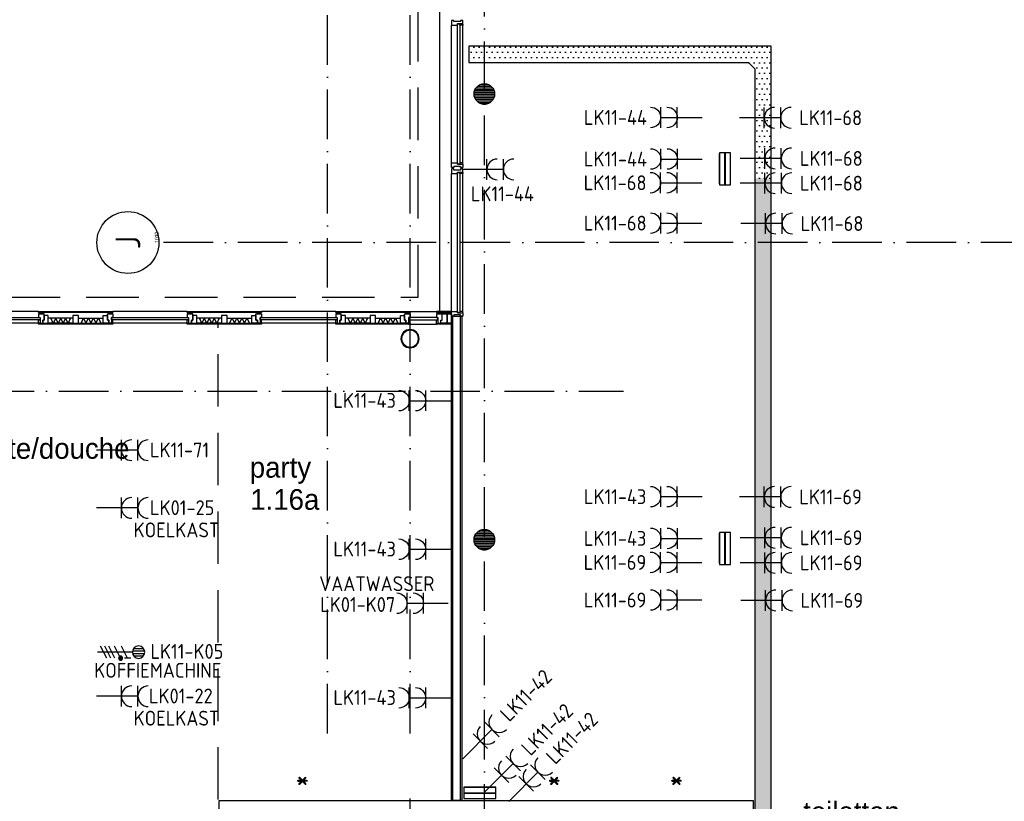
# Model space of a CAD drawing. Header units: millimetres. Extents: x 84333 to 241285, y -2244 to 84291.
# Tile 64 of 74: x 192788 to 204718, y 60006 to 69476. Entities that reach past the tile are written whole.
import ezdxf
from ezdxf.enums import TextEntityAlignment as Align

# ---------------------------------------------------------------- set-up
doc = ezdxf.new("R2010")
doc.units = ezdxf.units.MM
doc.header["$LTSCALE"] = 100
doc.linetypes.add('DASHDOT', pattern=[9, 6, -1.5, 0, -1.5])
doc.linetypes.add('HIDDEN', pattern=[9.525, 6.35, -3.175])
doc.layers.get('0').update_dxf_attribs({"linetype": 'CONTINUOUS'})
for name, color, linetype in [('AFDELING', 4, 'CONTINUOUS'), ('AL$1----_MAATVOERING', 7, 'CONTINUOUS'), ('AL$7----_STRAMIEN', 1, 'DASHDOT'), ('AL21----_BUITENWAND', 4, 'CONTINUOUS'), ('AL21K---_ISOLATIE', 1, 'CONTINUOUS'), ('AL22----_BINNENWAND', 7, 'CONTINUOUS'), ('AL28----_KONSTRUKTIE', 3, 'CONTINUOUS'), ('AL31----_BUITENKOZ', 7, 'CONTINUOUS'), ('ALN-----_BLOCKNAAM', 2, 'CONTINUOUS'), ('ALXAA---_GEWBETON', 12, 'CONTINUOUS'), ('ALXOU---_GLAS', 7, 'CONTINUOUS'), ('BOUW', 8, 'CONTINUOUS'), ('EA61303-_ARCEER', 1, 'CONTINUOUS'), ('EB62203-_ATTRIB', 2, 'CONTINUOUS'), ('EB63103-_ATTRIB', 2, 'CONTINUOUS'), ('EB63109-_ATTRIB', 2, 'CONTINUOUS'), ('EL61303-_WANDGOOT', 3, 'CONTINUOUS'), ('EL62203-_KRACHT-WCD230', 3, 'CONTINUOUS'), ('EL63103-_LICHT-WCD230V', 3, 'CONTINUOUS'), ('EL63109-_LICHT-ASP400V', 3, 'CONTINUOUS'), ('EL6441--_DATACOM', 3, 'CONTINUOUS'), ('KABELGGOOT1', 8, 'CONTINUOUS'), ('MAATV-SPARING', 1, 'CONTINUOUS')]:
    doc.layers.add(name, color=color, linetype=linetype)
doc.styles.add('1_8', font='ISO', dxfattribs={"height": 1.8})
doc.styles.add('2_0', font='iso', dxfattribs={"height": 200})
doc.styles.add('BURO-025', font='BUROFONT.shx', dxfattribs={"height": 250})
doc.styles.get("Standard").update_dxf_attribs({"font": 'iso.shx'})
doc.styles.add('TECHNIC', font='technic_.ttf')
pattern_1 = [(8e-14, (39793.956, 199192.7), (31.75, 63.5), [0, -63.5])]

# ---------------------------------------------------------------- blocks, each defined once
blk = doc.blocks.new('ES3W2A')
for p, q in [((1.25, 2), (-1.25, 2)), ((0, 2), (0, -3)), ((1.25, 0), (-1.25, 0))]:
    blk.add_line(p, q)
for centre in [(0, 3.25), (0, 1.25)]:
    blk.add_arc(centre, 1.25, 180, 0)
at = {"style": '1_8'}
for tag, flags, p in [('VERMOGEN', 9, (-2.5, 5)), ('GROEP', 8, (0, 5)), ('SCHAK', 8, (2.5, 5)), ('GELIJK', 9, (5, 5)), ('KAST', 9, (7, 5)), ('TAL', 8, (2.5, 5))]:
    blk.add_attdef(tag, text='', height=1.8, rotation=90, dxfattribs=dict(at, flags=flags)).set_placement(p, align=Align.MIDDLE_CENTER)
at = {"style": '1_8', "width": 0.7, "flags": 8}
blk.add_attdef('DOEL', text='', height=1.8, rotation=90, dxfattribs=at).set_placement((-2.5, 5), align=Align.MIDDLE_LEFT)
at = {"style": '1_8', "flags": 9}
blk.add_attdef('M_CODE', text='', height=1.8, dxfattribs=at).set_placement((0, 0), align=Align.MIDDLE_CENTER)
blk = doc.blocks.new('EH100005')
blk.add_lwpolyline([(-1, -0.5), (0, -0.5), (0, 0.5), (-1, 0.5)])
at = {"style": '2_0', "flags": 9}
blk.add_attdef('HULPSTUK', text='', height=0.5, dxfattribs=at).set_placement((0, 0), align=Align.MIDDLE)
blk = doc.blocks.new('EH100000')
at = {"linetype": 'ByBlock'}
for p, q in [((1, 0.5), (0, 0.5)), ((1, 0.5, 1), (0, 0.5, 1)), ((0, -0.5, 1), (1, -0.5, 1)), ((1, -0.5), (0, -0.5))]:
    blk.add_line(p, q, dxfattribs=at)
at = {"linetype": 'ByBlock', "invisible_edges": 15}
for points in [[(1, -0.5), (0, -0.5), (0, 0.5), (1, 0.5)], [(0, 0.5), (1, 0.5), (1, 0.5, 1), (0, 0.5, 1)], [(0, -0.5, 1), (1, -0.5, 1), (1, -0.5), (0, -0.5)]]:
    blk.add_3dface(points, dxfattribs=at)
at = {"linetype": 'ByBlock', "style": '2_0', "flags": 8}
blk.add_attdef('FUNCTIE', text='', height=0.5, dxfattribs=at).set_placement((0.5, 0), align=Align.MIDDLE)
at = {"linetype": 'ByBlock', "flags": 9}
blk.add_attdef('SCHOT', text='', height=0.5, dxfattribs=at).set_placement((0.5, 0), align=Align.MIDDLE)
blk = doc.blocks.new('ES2X5')
at = {"color": 0}
for p, q in [((-0.45, 1.4), (-0.45, 2.6)), ((-0.15, 1.27), (-0.15, 2.73)), ((0.15, 1.27), (0.15, 2.73)), ((0.45, 1.4), (0.45, 2.6)), ((0, 1.25), (0, -3))]:
    blk.add_line(p, q, dxfattribs=at)
at = {"color": 1}
for p, q in [((-0.88, -0.38), (-0.88, 0.01)), ((-0.78, -0.42), (-0.78, 0.06)), ((-0.73, 1.04), (-0.73, 0.3)), ((-0.73, 0.67), (0.73, -0.07)), ((-0.69, -0.42), (-0.69, 0.06)), ((-0.59, -0.38), (-0.59, 0.01)), ((-0.73, -0.18), (0.73, -0.92)), ((-0.73, -0.88), (0.73, -1.62)), ((-0.73, -1.37), (0.73, -2.11)), ((-0.73, -1.86), (0.73, -2.6))]:
    blk.add_line(p, q, dxfattribs=at)
at = {"color": 0}
blk.add_circle((0, 2), 0.75, dxfattribs=at)
at = {"color": 1}
blk.add_circle((-0.73, -0.18), 0.245, dxfattribs=at)
at = {"color": 0, "style": '1_8'}
for tag, flags, p in [('VERMOGEN', 9, (-4, 3.5)), ('GROEP', 8, (1.5, 3.5)), ('SCHAK', 8, (4, 3.5)), ('KAST', 9, (6.5, 3.5))]:
    blk.add_attdef(tag, text='', height=1.8, rotation=90, dxfattribs=dict(at, flags=flags)).set_placement(p, align=Align.MIDDLE_LEFT)
blk.add_attdef('DOEL', text='', height=1.8, rotation=90, dxfattribs=at).set_placement((-1.5, 3.5), align=Align.MIDDLE_LEFT)
at = {"style": '1_8'}
for tag, flags, p in [('GELIJK', 9, (5, 4.5)), ('TAL', 8, (2.5, 4.5))]:
    blk.add_attdef(tag, text='', height=1.8, rotation=90, dxfattribs=dict(at, flags=flags)).set_placement(p, align=Align.MIDDLE_CENTER)
at = {"style": '1_8', "flags": 9}
blk.add_attdef('M_CODE', text='', height=1.8, dxfattribs=at).set_placement((0, 0), align=Align.MIDDLE_CENTER)
blk = doc.blocks.new('1010')
at = {"layer": 'AL$7----_STRAMIEN', "color": 7, "linetype": 'Continuous'}
blk.add_circle((0, 750), 750, dxfattribs=at)
at = {"layer": 'AL$7----_STRAMIEN', "color": 3, "linetype": 'Continuous'}
blk.add_attdef('STR-NAAM', text='', height=600, rotation=360, dxfattribs=at).set_placement((0, 750), align=Align.MIDDLE)
at = {"layer": 'ALN-----_BLOCKNAAM', "linetype": 'Continuous'}
blk.add_text('1010', height=100, dxfattribs=at).set_placement((0, 0))
blk = doc.blocks.new('A$C13e6995e')
at = {"layer": 'KABELGGOOT1'}
h = blk.add_hatch(dxfattribs=at)
h.set_pattern_fill('DOTS', color=256, scale=40, style=0)
h.set_pattern_definition(pattern_1)
h.paths.add_polyline_path([(116349, 71401), (113895, 71401), (113895, 71201), (116349, 71201)])
h.paths.add_polyline_path([(117561, 71401), (116349, 71401), (116349, 71201), (117286, 71201), (117361, 71126), (117361, 69796), (117561, 69796)])
h = blk.add_hatch(dxfattribs=at)
h.set_pattern_fill('DOTS', color=256, scale=40, style=0)
h.set_pattern_definition(pattern_1)
h.paths.add_polyline_path([(117561, 68042), (117361, 68042), (117361, 61725), (117561, 61725)])
h.paths.add_polyline_path([(117561, 61725), (117361, 61725), (117361, 60006), (117561, 60006)])
h.paths.add_polyline_path([(117561, 69796), (117361, 69796), (117361, 68042), (117561, 68042)])
at = {"layer": 'AL$1----_MAATVOERING', "color": 8, "linetype": 'HIDDEN'}
for p, q in [((113285, 68357), (113285, 77820)), ((98785, 68356), (113285, 68357))]:
    blk.add_line(p, q, dxfattribs=at)
at = {"layer": 'AL$7----_STRAMIEN'}
blk.add_line((87328, 67220), (115772, 67220), dxfattribs=at)
at = {"layer": 'AL$7----_STRAMIEN', "color": 1}
for points in [[(112185, 63073), (112185, 79257)], [(113185, 63073), (113185, 79257)], [(114085, 56456), (114085, 79257)], [(152204, 69020), (110185, 69020)], [(113185, 56506), (113185, 62284)]]:
    blk.add_lwpolyline(points, dxfattribs=at)
at = {"layer": 'AL21----_BUITENWAND', "color": 8}
blk.add_line((113545, 68185), (113545, 77960), dxfattribs=at)
at = {"layer": 'AL21K---_ISOLATIE', "color": 8, "linetype": 'Continuous'}
for p, q in [((109101, 68104), (108802, 68104)), ((109101, 68044), (108802, 68044)), ((108862, 68044), (108832, 68104)), ((108832, 68104), (108858, 68044)), ((108892, 68104), (108862, 68044)), ((108922, 68044), (108892, 68104)), ((108952, 68104), (108922, 68044)), ((108982, 68044), (108952, 68104)), ((109012, 68104), (108982, 68044)), ((109042, 68044), (109012, 68104)), ((109071, 68104), (109042, 68044)), ((109046, 68044), (109071, 68104)), ((109168, 68104), (109468, 68104)), ((109168, 68044), (109468, 68044)), ((109224, 68104), (109198, 68044)), ((109198, 68044), (109228, 68104)), ((109228, 68104), (109258, 68044)), ((109258, 68044), (109288, 68104)), ((109288, 68104), (109318, 68044)), ((109318, 68044), (109348, 68104)), ((109348, 68104), (109378, 68044)), ((109378, 68044), (109408, 68104)), ((109408, 68104), (109438, 68044)), ((109438, 68044), (109412, 68104)), ((110901, 68104), (110602, 68104)), ((110901, 68044), (110602, 68044)), ((110662, 68044), (110632, 68104)), ((110632, 68104), (110658, 68044)), ((110692, 68104), (110662, 68044)), ((110722, 68044), (110692, 68104)), ((110752, 68104), (110722, 68044)), ((110782, 68044), (110752, 68104)), ((110812, 68104), (110782, 68044)), ((110842, 68044), (110812, 68104)), ((110871, 68104), (110842, 68044)), ((110846, 68044), (110871, 68104)), ((110968, 68104), (111268, 68104)), ((110968, 68044), (111268, 68044)), ((111024, 68104), (110998, 68044)), ((110998, 68044), (111028, 68104)), ((111028, 68104), (111058, 68044)), ((111058, 68044), (111088, 68104)), ((111088, 68104), (111118, 68044)), ((111118, 68044), (111148, 68104)), ((111148, 68104), (111178, 68044)), ((111178, 68044), (111208, 68104)), ((111208, 68104), (111238, 68044)), ((111238, 68044), (111212, 68104)), ((112701, 68104), (112402, 68104)), ((112701, 68044), (112402, 68044)), ((112462, 68044), (112432, 68104)), ((112432, 68104), (112458, 68044)), ((112492, 68104), (112462, 68044)), ((112522, 68044), (112492, 68104)), ((112552, 68104), (112522, 68044)), ((112582, 68044), (112552, 68104)), ((112612, 68104), (112582, 68044)), ((112642, 68044), (112612, 68104)), ((112671, 68104), (112642, 68044)), ((112646, 68044), (112671, 68104)), ((112768, 68104), (113068, 68104)), ((112768, 68044), (113068, 68044)), ((112824, 68104), (112798, 68044)), ((112798, 68044), (112828, 68104)), ((112828, 68104), (112858, 68044)), ((112858, 68044), (112888, 68104)), ((112888, 68104), (112918, 68044)), ((112918, 68044), (112948, 68104)), ((112948, 68104), (112978, 68044)), ((112978, 68044), (113008, 68104)), ((113008, 68104), (113038, 68044)), ((113038, 68044), (113012, 68104))]:
    blk.add_line(p, q, dxfattribs=at)
at = {"layer": 'AL22----_BINNENWAND', "color": 8}
for p, q in [((113687, 62258), (113687, 68129)), ((113687, 68129), (113812, 68129)), ((113812, 68129), (113812, 62258)), ((110872, 62258), (117342, 62258)), ((110872, 56603), (110872, 62258)), ((110872, 62258), (111136, 62258)), ((113812, 62258), (113687, 62258)), ((117342, 62258), (117342, 59861))]:
    blk.add_line(p, q, dxfattribs=at)
at = {"layer": 'AL22----_BINNENWAND', "color": 8, "linetype": 'Continuous'}
for p, q in [((113702, 62258), (113702, 68129)), ((113797, 62258), (113797, 68129))]:
    blk.add_line(p, q, dxfattribs=at)
at = {"layer": 'AL22----_BINNENWAND', "color": 8, "linetype": 'HIDDEN'}
blk.add_line((110860, 62270), (110860, 68022), dxfattribs=at)
at = {"layer": 'AL28----_KONSTRUKTIE', "color": 8}
for centre in [(114085, 70820), (114085, 65420)]:
    blk.add_circle(centre, 125, dxfattribs=at)
for radius, start, end in [(110, 0, 180), (102, 0, 180), (110, 180, 0), (102, 180, 0)]:
    blk.add_arc((113185, 67855), radius, start, end, dxfattribs=at)
at = {"layer": 'AL31----_BUITENKOZ', "color": 8, "linetype": 'Continuous'}
for p, q in [((113692, 71711), (113686, 71711)), ((113686, 71711), (113686, 71692)), ((113706, 71711), (113692, 71711)), ((113715, 71711), (113706, 71711)), ((113706, 71711), (113706, 71711)), ((113715, 71697), (113715, 71711)), ((113805, 71711), (113795, 71711)), ((113795, 71711), (113795, 71697)), ((113819, 71711), (113805, 71711)), ((113805, 71711), (113805, 71711)), ((113825, 71711), (113819, 71711)), ((113825, 71672), (113825, 71711)), ((113686, 71692), (113686, 71655)), ((113686, 71655), (113693, 71655)), ((113693, 71655), (113697, 71655)), ((113697, 71655), (113705, 71655)), ((113705, 71655), (113758, 71655)), ((113795, 71697), (113715, 71697)), ((113758, 71655), (113758, 71672)), ((113758, 71672), (113825, 71672)), ((113788, 71672), (113820, 71672)), ((113788, 71655), (113788, 71672)), ((113825, 71655), (113788, 71655)), ((113820, 71672), (113820, 71667)), ((113820, 71667), (113825, 71667)), ((113825, 71667), (113825, 71655)), ((113686, 69948), (113686, 69985)), ((113686, 69985), (113693, 69985)), ((113686, 69929), (113686, 69948)), ((113692, 69929), (113686, 69929)), ((113692, 69911), (113686, 69911)), ((113686, 69911), (113686, 69892)), ((113705, 69929), (113692, 69929)), ((113706, 69911), (113692, 69911)), ((113693, 69985), (113697, 69985)), ((113697, 69985), (113705, 69985)), ((113705, 69985), (113758, 69985)), ((113715, 69929), (113705, 69929)), ((113705, 69929), (113705, 69929)), ((113715, 69911), (113706, 69911)), ((113706, 69911), (113706, 69911)), ((113795, 69943), (113715, 69943)), ((113715, 69943), (113715, 69929)), ((113715, 69897), (113715, 69911)), ((113758, 69985), (113758, 69968)), ((113758, 69968), (113825, 69968)), ((113825, 69985), (113788, 69985)), ((113788, 69985), (113788, 69968)), ((113788, 69968), (113820, 69968)), ((113795, 69929), (113795, 69943)), ((113805, 69929), (113795, 69929)), ((113805, 69911), (113795, 69911)), ((113795, 69911), (113795, 69897)), ((113819, 69929), (113805, 69929)), ((113805, 69929), (113805, 69929)), ((113819, 69911), (113805, 69911)), ((113805, 69911), (113805, 69911)), ((113825, 69929), (113819, 69929)), ((113825, 69911), (113819, 69911)), ((113820, 69968), (113820, 69973)), ((113820, 69973), (113825, 69973)), ((113825, 69973), (113825, 69985)), ((113825, 69968), (113825, 69929)), ((113825, 69872), (113825, 69911)), ((113686, 69892), (113686, 69855)), ((113686, 69855), (113693, 69855)), ((113693, 69855), (113697, 69855)), ((113697, 69855), (113705, 69855)), ((113705, 69855), (113758, 69855)), ((113795, 69897), (113715, 69897)), ((113758, 69855), (113758, 69872)), ((113758, 69872), (113825, 69872)), ((113788, 69872), (113820, 69872)), ((113788, 69855), (113788, 69872)), ((113825, 69855), (113788, 69855)), ((113820, 69872), (113820, 69867)), ((113820, 69867), (113825, 69867)), ((113825, 69867), (113825, 69855)), ((113686, 68148), (113686, 68185)), ((113686, 68185), (113693, 68185)), ((113686, 68129), (113686, 68148)), ((113692, 68129), (113686, 68129)), ((113705, 68129), (113692, 68129)), ((113693, 68185), (113697, 68185)), ((113697, 68185), (113705, 68185)), ((113705, 68185), (113758, 68185)), ((113715, 68129), (113705, 68129)), ((113705, 68129), (113705, 68129)), ((113795, 68143), (113715, 68143)), ((113715, 68143), (113715, 68129)), ((113758, 68185), (113758, 68168)), ((113758, 68168), (113825, 68168)), ((113825, 68185), (113788, 68185)), ((113788, 68185), (113788, 68168)), ((113788, 68168), (113820, 68168)), ((113795, 68129), (113795, 68143)), ((113805, 68129), (113795, 68129)), ((113819, 68129), (113805, 68129)), ((113805, 68129), (113805, 68129)), ((113825, 68129), (113819, 68129)), ((113820, 68168), (113820, 68173)), ((113820, 68173), (113825, 68173)), ((113825, 68173), (113825, 68185)), ((113825, 68168), (113825, 68129))]:
    blk.add_line(p, q, dxfattribs=at)
at = {"layer": 'AL31----_BUITENKOZ', "color": 8}
for p, q in [((113686, 69985), (113686, 71655)), ((113825, 69985), (113825, 71655)), ((113686, 68185), (113686, 69855)), ((113825, 68185), (113825, 69855)), ((108685, 68185), (107785, 68185)), ((108685, 68173), (108685, 68185)), ((108685, 68185), (109585, 68185)), ((109585, 68173), (108685, 68173)), ((108752, 68158), (108685, 68158)), ((108685, 68158), (108685, 68113)), ((108738, 68173), (108695, 68173)), ((108695, 68173), (108695, 68158)), ((108695, 68158), (108738, 68158)), ((108738, 68158), (108738, 68173)), ((108752, 68079), (108752, 68158)), ((108802, 68134), (108752, 68134)), ((108752, 68134), (108752, 68079)), ((108802, 68044), (108802, 68134)), ((109168, 68134), (109101, 68134)), ((109101, 68134), (109101, 68044)), ((109168, 68044), (109168, 68134)), ((109468, 68044), (109468, 68134)), ((109468, 68134), (109518, 68134)), ((109518, 68079), (109518, 68158)), ((109518, 68158), (109585, 68158)), ((109518, 68134), (109518, 68079)), ((109532, 68158), (109532, 68173)), ((109532, 68173), (109575, 68173)), ((109575, 68158), (109532, 68158)), ((109575, 68173), (109575, 68158)), ((109585, 68185), (109585, 68173)), ((110485, 68185), (109585, 68185)), ((109585, 68158), (109585, 68113)), ((110485, 68173), (110485, 68185)), ((110485, 68185), (111385, 68185)), ((111385, 68173), (110485, 68173)), ((110552, 68158), (110485, 68158)), ((110485, 68158), (110485, 68113)), ((110538, 68173), (110495, 68173)), ((110495, 68173), (110495, 68158)), ((110495, 68158), (110538, 68158)), ((110538, 68158), (110538, 68173)), ((110552, 68079), (110552, 68158)), ((110602, 68134), (110552, 68134)), ((110552, 68134), (110552, 68079)), ((110602, 68044), (110602, 68134)), ((110968, 68134), (110901, 68134)), ((110901, 68134), (110901, 68044)), ((110968, 68044), (110968, 68134)), ((111268, 68044), (111268, 68134)), ((111268, 68134), (111318, 68134)), ((111318, 68079), (111318, 68158)), ((111318, 68158), (111385, 68158)), ((111318, 68134), (111318, 68079)), ((111332, 68158), (111332, 68173)), ((111332, 68173), (111375, 68173)), ((111375, 68158), (111332, 68158)), ((111375, 68173), (111375, 68158)), ((112285, 68185), (111385, 68185)), ((111385, 68185), (111385, 68173)), ((111385, 68158), (111385, 68113)), ((112285, 68173), (112285, 68185)), ((112285, 68185), (113185, 68185)), ((113185, 68173), (112285, 68173)), ((112352, 68158), (112285, 68158)), ((112285, 68158), (112285, 68113)), ((112338, 68173), (112295, 68173)), ((112295, 68173), (112295, 68158)), ((112295, 68158), (112338, 68158)), ((112338, 68158), (112338, 68173)), ((112352, 68079), (112352, 68158)), ((112402, 68134), (112352, 68134)), ((112352, 68134), (112352, 68079)), ((112402, 68044), (112402, 68134)), ((112768, 68134), (112701, 68134)), ((112701, 68134), (112701, 68044)), ((112768, 68044), (112768, 68134)), ((113068, 68044), (113068, 68134)), ((113068, 68134), (113118, 68134)), ((113118, 68079), (113118, 68158)), ((113118, 68158), (113185, 68158)), ((113118, 68134), (113118, 68079)), ((113132, 68158), (113132, 68173)), ((113132, 68173), (113175, 68173)), ((113175, 68158), (113132, 68158)), ((113175, 68173), (113175, 68158)), ((113185, 68185), (113505, 68185)), ((113185, 68185), (113185, 68173)), ((113185, 68158), (113185, 68113)), ((113506, 68185), (113505, 68184)), ((113505, 68184), (113505, 68174)), ((113505, 68174), (113506, 68173)), ((113572, 68158), (113505, 68158)), ((113505, 68158), (113505, 68113)), ((113685, 68185), (113506, 68185)), ((113506, 68173), (113685, 68173)), ((113558, 68173), (113515, 68173)), ((113515, 68173), (113515, 68158)), ((113515, 68158), (113558, 68158)), ((113558, 68158), (113558, 68173)), ((113572, 68158), (113634, 68158)), ((113572, 68079), (113572, 68158)), ((113572, 68079), (113572, 68158)), ((113634, 68044), (113634, 68158)), ((113634, 68158), (113686, 68158)), ((113634, 68158), (113634, 68044)), ((113686, 68184), (113685, 68185)), ((113685, 68173), (113686, 68174)), ((113686, 68174), (113686, 68184)), ((113686, 68158), (113686, 68044)), ((108685, 68044), (107785, 68044)), ((108685, 68113), (108702, 68113)), ((108685, 68044), (108685, 68083)), ((108685, 68083), (108702, 68083)), ((108685, 68029), (108685, 68044)), ((108685, 68044), (109585, 68044)), ((108702, 68044), (108685, 68044)), ((109585, 68029), (108685, 68029)), ((108702, 68113), (108702, 68044)), ((108702, 68083), (108702, 68044)), ((108702, 68044), (108735, 68044)), ((108735, 68044), (108735, 68079)), ((108735, 68079), (108752, 68079)), ((108752, 68079), (108735, 68079)), ((108735, 68079), (108735, 68044)), ((108735, 68044), (108802, 68044)), ((109101, 68044), (109168, 68044)), ((109535, 68044), (109468, 68044)), ((109535, 68079), (109518, 68079)), ((109518, 68079), (109535, 68079)), ((109535, 68044), (109535, 68079)), ((109535, 68079), (109535, 68044)), ((109568, 68044), (109535, 68044)), ((109585, 68113), (109568, 68113)), ((109568, 68113), (109568, 68044)), ((109568, 68083), (109568, 68044)), ((109585, 68083), (109568, 68083)), ((109568, 68044), (109585, 68044)), ((109585, 68044), (109585, 68083)), ((109585, 68044), (109585, 68029)), ((110485, 68044), (109585, 68044)), ((110485, 68113), (110502, 68113)), ((110485, 68044), (110485, 68083)), ((110485, 68083), (110502, 68083)), ((110502, 68044), (110485, 68044)), ((110485, 68029), (110485, 68044)), ((110485, 68044), (111385, 68044)), ((111385, 68029), (110485, 68029)), ((110502, 68113), (110502, 68044)), ((110502, 68083), (110502, 68044)), ((110502, 68044), (110535, 68044)), ((110535, 68044), (110535, 68079)), ((110535, 68079), (110552, 68079)), ((110552, 68079), (110535, 68079)), ((110535, 68079), (110535, 68044)), ((110535, 68044), (110602, 68044)), ((110901, 68044), (110968, 68044)), ((111335, 68044), (111268, 68044)), ((111318, 68079), (111335, 68079)), ((111335, 68079), (111318, 68079)), ((111335, 68079), (111335, 68044)), ((111335, 68044), (111335, 68079)), ((111368, 68044), (111335, 68044)), ((111385, 68113), (111368, 68113)), ((111368, 68113), (111368, 68044)), ((111368, 68083), (111368, 68044)), ((111385, 68083), (111368, 68083)), ((111368, 68044), (111385, 68044)), ((111385, 68044), (111385, 68083)), ((112285, 68044), (111385, 68044)), ((111385, 68044), (111385, 68029)), ((112285, 68113), (112302, 68113)), ((112285, 68044), (112285, 68083)), ((112285, 68083), (112302, 68083)), ((112285, 68029), (112285, 68044)), ((112285, 68044), (113185, 68044)), ((112302, 68044), (112285, 68044)), ((113185, 68029), (112285, 68029)), ((112302, 68113), (112302, 68044)), ((112302, 68083), (112302, 68044)), ((112302, 68044), (112335, 68044)), ((112352, 68079), (112335, 68079)), ((112335, 68079), (112335, 68044)), ((112335, 68044), (112335, 68079)), ((112335, 68079), (112352, 68079)), ((112335, 68044), (112402, 68044)), ((112701, 68044), (112768, 68044)), ((113135, 68044), (113068, 68044)), ((113135, 68079), (113118, 68079)), ((113118, 68079), (113135, 68079)), ((113135, 68044), (113135, 68079)), ((113135, 68079), (113135, 68044)), ((113168, 68044), (113135, 68044)), ((113185, 68113), (113168, 68113)), ((113168, 68113), (113168, 68044)), ((113168, 68083), (113168, 68029)), ((113185, 68083), (113168, 68083)), ((113168, 68029), (113185, 68029)), ((113185, 68029), (113185, 68083)), ((113185, 68044), (113185, 68029)), ((113185, 68029), (113505, 68029)), ((113505, 68113), (113522, 68113)), ((113505, 68029), (113505, 68083)), ((113505, 68083), (113522, 68083)), ((113522, 68029), (113505, 68029)), ((113522, 68113), (113522, 68044)), ((113522, 68083), (113522, 68029)), ((113522, 68029), (113522, 68044)), ((113522, 68044), (113686, 68044)), ((113522, 68044), (113557, 68044)), ((113686, 68029), (113522, 68029)), ((113557, 68044), (113557, 68079)), ((113557, 68079), (113572, 68079)), ((113557, 68044), (113557, 68079)), ((113557, 68079), (113572, 68079)), ((113634, 68044), (113557, 68044)), ((113686, 68044), (113634, 68044)), ((113686, 68044), (113686, 68029))]:
    blk.add_line(p, q, dxfattribs=at)
at = {"layer": 'ALXAA---_GEWBETON', "color": 8}
for p, q in [((113973, 70876), (114197, 70876)), ((113985, 70896), (114184, 70896)), ((114005, 70916), (114165, 70916)), ((114038, 70936), (114132, 70936)), ((113960, 70816), (114210, 70816)), ((113961, 70836), (114209, 70836)), ((113962, 70796), (114208, 70796)), ((113965, 70856), (114205, 70856)), ((113968, 70776), (114202, 70776)), ((113978, 70756), (114192, 70756)), ((113993, 70736), (114177, 70736)), ((114016, 70716), (114154, 70716)), ((114072, 70696), (114098, 70696)), ((113985, 65496), (114184, 65496)), ((114005, 65516), (114165, 65516)), ((114038, 65536), (114132, 65536)), ((113960, 65416), (114210, 65416)), ((113961, 65436), (114209, 65436)), ((113962, 65396), (114208, 65396)), ((113965, 65456), (114205, 65456)), ((113968, 65376), (114202, 65376)), ((113973, 65476), (114197, 65476)), ((113978, 65356), (114192, 65356)), ((113993, 65336), (114177, 65336)), ((114016, 65316), (114154, 65316)), ((114072, 65296), (114098, 65296))]:
    blk.add_line(p, q, dxfattribs=at)
at = {"layer": 'ALXOU---_GLAS', "color": 8}
for p, q in [((113760, 71670), (113786, 71670)), ((113760, 69970), (113760, 71670)), ((113786, 71670), (113786, 69970)), ((113786, 69970), (113760, 69970)), ((113760, 69870), (113786, 69870)), ((113760, 68170), (113760, 69870)), ((113786, 69870), (113786, 68170)), ((113786, 68170), (113760, 68170)), ((107768, 68113), (108702, 68113)), ((108702, 68083), (107768, 68083)), ((108702, 68113), (108702, 68083)), ((109568, 68083), (109568, 68113)), ((109568, 68113), (110502, 68113)), ((110502, 68083), (109568, 68083)), ((110502, 68113), (110502, 68083)), ((111368, 68083), (111368, 68113)), ((111368, 68113), (112302, 68113)), ((112302, 68083), (111368, 68083)), ((112302, 68113), (112302, 68083)), ((113168, 68113), (113168, 68083)), ((113522, 68113), (113168, 68113)), ((113168, 68083), (113522, 68083)), ((113522, 68083), (113522, 68113))]:
    blk.add_line(p, q, dxfattribs=at)
at = {"layer": 'KABELGGOOT1'}
for p, q in [((117561, 71401, 2750), (113895, 71401, 2750)), ((113895, 71401, 2750), (113895, 71201, 2750)), ((117561, 54481, 2750), (117561, 71401, 2750)), ((113895, 71201, 2750), (117286, 71201, 2750)), ((117286, 71201, 2750), (117361, 71126, 2750)), ((117361, 71126, 2750), (117361, 54481, 2750))]:
    blk.add_line(p, q, dxfattribs=at)
at = {"layer": 'AL$7----_STRAMIEN', "xscale": 0.5, "yscale": 0.5, "zscale": 0.5, "rotation": 90.00000000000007}
blk.add_blockref('1010', (110141, 69020), dxfattribs=at).add_auto_attribs({'STR-NAAM': 'J'})
at = {"layer": 'AFDELING', "color": 8, "style": 'TECHNIC'}
for p in [(92219, 54468), (58038, 41625), (88108, 41444)]:
    blk.add_attdef('VIDE', text='', height=500, dxfattribs=at).set_placement(p, align=Align.CENTER)
blk.add_attdef('VIDE', text='', height=500, rotation=90, dxfattribs=at).set_placement((75129, 25766), align=Align.CENTER)
at = {"layer": 'BOUW', "style": 'BURO-025'}
for s, p in [('kleedruimte/douche', (106867, 66400)), ('party', (111243, 66171)), ('1.16a', (111249, 65782)), ('toiletten', (117948, 61996))]:
    blk.add_text(s, height=250, dxfattribs=at).set_placement(p)
at = {"layer": 'MAATV-SPARING', "color": 8, "text_generation_flag": 4}
for p in [(111798, 62604), (114849, 62604), (116330, 62604)]:
    blk.add_text('*', height=270, dxfattribs=at).set_placement(p)

msp = doc.modelspace()

# ---------------------------------------------------------------- hatches: boundary and pattern name
at = {"layer": 'EA61303-_ARCEER'}
h = msp.add_hatch(dxfattribs=at)
h.set_pattern_fill('LINE,N', color=256, scale=20, angle=45, style=0)
h.set_pattern_definition([(45, (201297.99, 67852.95), (-44.901, 44.901), [])])
edge = h.paths.add_edge_path()
edge.add_line((201265, 67853), (201265, 67489))
edge = h.paths.add_edge_path()
edge.add_line((201265, 67489), (201330, 67489))
edge = h.paths.add_edge_path()
edge.add_line((201330, 67489), (201330, 67853))
edge = h.paths.add_edge_path()
edge.add_line((201330, 67853), (201265, 67853))
h = msp.add_hatch(dxfattribs=at)
h.set_pattern_fill('LINE,N', color=256, scale=20, angle=45, style=0)
h.set_pattern_definition([(45, (201367.13, 67854.64), (-44.901, 44.901), [])])
edge = h.paths.add_edge_path()
edge.add_line((201335, 67855), (201335, 67489))
edge = h.paths.add_edge_path()
edge.add_line((201335, 67489), (201400, 67489))
edge = h.paths.add_edge_path()
edge.add_line((201400, 67489), (201400, 67855))
edge = h.paths.add_edge_path()
edge.add_line((201400, 67855), (201335, 67855))
h = msp.add_hatch(dxfattribs=at)
h.set_pattern_fill('LINE,N', color=256, scale=20, angle=45, style=0)
h.set_pattern_definition([(45, (201297.99, 63252.95), (-44.901, 44.901), [])])
edge = h.paths.add_edge_path()
edge.add_line((201265, 63253), (201265, 62889))
edge = h.paths.add_edge_path()
edge.add_line((201265, 62889), (201330, 62889))
edge = h.paths.add_edge_path()
edge.add_line((201330, 62889), (201330, 63253))
edge = h.paths.add_edge_path()
edge.add_line((201330, 63253), (201265, 63253))
h = msp.add_hatch(dxfattribs=at)
h.set_pattern_fill('LINE,N', color=256, scale=20, angle=45, style=0)
h.set_pattern_definition([(45, (201367.13, 63254.64), (-44.901, 44.901), [])])
edge = h.paths.add_edge_path()
edge.add_line((201335, 63255), (201335, 62889))
edge = h.paths.add_edge_path()
edge.add_line((201335, 62889), (201400, 62889))
edge = h.paths.add_edge_path()
edge.add_line((201400, 62889), (201400, 63255))
edge = h.paths.add_edge_path()
edge.add_line((201400, 63255), (201335, 63255))
h = msp.add_hatch(dxfattribs=at)
h.set_pattern_fill('LINE,N', color=256, scale=20, angle=-45, style=0)
h.set_pattern_definition([(315, (198545.927, 60142.904), (44.901, 44.901), [])])
edge = h.paths.add_edge_path()
edge.add_line((198546, 60175), (198182, 60175))
edge = h.paths.add_edge_path()
edge.add_line((198182, 60175), (198182, 60110))
edge = h.paths.add_edge_path()
edge.add_line((198182, 60110), (198546, 60110))
edge = h.paths.add_edge_path()
edge.add_line((198546, 60110), (198546, 60175))
h = msp.add_hatch(dxfattribs=at)
h.set_pattern_fill('LINE,N', color=256, scale=20, angle=-45, style=0)
h.set_pattern_definition([(315, (198547.615, 60073.764), (44.901, 44.901), [])])
edge = h.paths.add_edge_path()
edge.add_line((198548, 60106), (198182, 60106))
edge = h.paths.add_edge_path()
edge.add_line((198182, 60106), (198182, 60041))
edge = h.paths.add_edge_path()
edge.add_line((198182, 60041), (198548, 60041))
edge = h.paths.add_edge_path()
edge.add_line((198548, 60041), (198548, 60106))

# ---------------------------------------------------------------- block references
at = {"layer": 'EL61303-_WANDGOOT', "yscale": 65}
for name, p, xscale, zscale, rotation in [('EH100005', (201298, 67864, 1500), 119.9999999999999, 119.9999999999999, 90), ('EH100000', (201298, 67853, 1500), 364.1934875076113, 119.9999999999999, 270), ('EH100005', (201367, 67864, 1500), 119.9999999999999, 119.9999999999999, 90), ('EH100000', (201367, 67855, 1500), 365.8815548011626, 119.9999999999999, 270), ('EH100005', (201298, 67475, 1500), 119.9999999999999, 119.9999999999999, 270), ('EH100005', (201367, 67475, 1500), 119.9999999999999, 119.9999999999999, 270), ('EH100005', (201298, 63264, 1500), 119.9999999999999, 119.9999999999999, 90), ('EH100000', (201298, 63253, 1500), 364.1934875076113, 119.9999999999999, 270), ('EH100005', (201367, 63264, 1500), 119.9999999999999, 119.9999999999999, 90), ('EH100000', (201367, 63255, 1500), 365.8815548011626, 119.9999999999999, 270), ('EH100005', (201298, 62875, 1500), 119.9999999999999, 119.9999999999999, 270), ('EH100005', (201367, 62875, 1500), 119.9999999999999, 119.9999999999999, 270), ('EH100005', (198168, 60143, 1500), 120, 120, 180), ('EH100000', (198546, 60143, 1500), 364.1934875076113, 119.9999999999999, 180), ('EH100005', (198168, 60074, 1500), 120, 120, 180), ('EH100000', (198548, 60074, 1500), 365.8815548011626, 119.9999999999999, 180)]:
    msp.add_blockref(name, p, dxfattribs=dict(at, xscale=xscale, zscale=zscale, rotation=rotation))
at = {"layer": 'EL61303-_WANDGOOT', "xscale": 120, "yscale": 65, "zscale": 120}
for p in [(198557, 60143, 1500), (198557, 60074, 1500)]:
    msp.add_blockref('EH100005', p, dxfattribs=at)
at = {"layer": 'EL62203-_KRACHT-WCD230'}
ref = msp.add_blockref('ES3W2A', (197707, 64860), dxfattribs=dict(at, xscale=-100, yscale=100, zscale=100, rotation=90))
ref.add_attrib('GROEP', 'LK11-43', dxfattribs={"layer": 'EB62203-_ATTRIB', "color": 1, "height": 180, "style": '1_8', "flags": 8}).set_placement((196589, 64863), align=Align.MIDDLE_LEFT)
ref = msp.add_blockref('ES3W2A', (194020, 64260), dxfattribs=dict(at, xscale=100, yscale=100, zscale=100, rotation=270))
ref.add_attrib('GROEP', 'LK11-71', dxfattribs={"layer": 'EB62203-_ATTRIB', "color": 1, "height": 180, "style": '1_8', "flags": 8}).set_placement((194367, 64263), align=Align.MIDDLE_LEFT)
ref = msp.add_blockref('ES3W2A', (194020, 63560), dxfattribs=dict(at, xscale=100, yscale=100, zscale=100, rotation=270))
ref.add_attrib('DOEL', 'KOELKAST', dxfattribs={"layer": 'EB62203-_ATTRIB', "color": 1, "height": 180, "style": '1_8', "flags": 8}).set_placement((194169, 63294), align=Align.MIDDLE_LEFT)
ref.add_attrib('GROEP', 'LK01-25', dxfattribs={"layer": 'EB62203-_ATTRIB', "color": 1, "height": 180, "style": '1_8', "flags": 8}).set_placement((194367, 63563), align=Align.MIDDLE_LEFT)
ref = msp.add_blockref('ES3W2A', (197707, 63060), dxfattribs=dict(at, xscale=-100, yscale=100, zscale=100, rotation=90))
ref.add_attrib('GROEP', 'LK11-43', dxfattribs={"layer": 'EB62203-_ATTRIB', "color": 1, "height": 180, "style": '1_8', "flags": 8}).set_placement((196589, 63063), align=Align.MIDDLE_LEFT)
ref = msp.add_blockref('ES3W2A', (197681, 62405), dxfattribs=dict(at, xscale=-100, yscale=100, zscale=100, rotation=90))
ref.add_attrib('DOEL', 'VAATWASSER', dxfattribs={"layer": 'EB62203-_ATTRIB', "color": 1, "height": 180, "style": '1_8', "flags": 8}).set_placement((196418, 62642), align=Align.MIDDLE_LEFT)
ref.add_attrib('GROEP', 'LK01-K07', dxfattribs={"layer": 'EB62203-_ATTRIB', "color": 1, "height": 180, "style": '1_8', "flags": 8}).set_placement((196429, 62390), align=Align.MIDDLE_LEFT)
ref = msp.add_blockref('ES3W2A', (198369, 60734), dxfattribs=dict(at, xscale=100.0000000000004, yscale=100.0000000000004, zscale=100.0000000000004, rotation=314.9771355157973))
ref.add_attrib('GROEP', 'LK11-42', dxfattribs={"layer": 'EB62203-_ATTRIB', "color": 1, "height": 180, "rotation": 44.9771, "style": '1_8', "flags": 8}).set_placement((198656, 61023), align=Align.MIDDLE_LEFT)
ref = msp.add_blockref('ES3W2A', (194020, 61279), dxfattribs=dict(at, xscale=100, yscale=100, zscale=100, rotation=270))
ref.add_attrib('DOEL', 'KOELKAST', dxfattribs={"layer": 'EB62203-_ATTRIB', "color": 1, "height": 180, "style": '1_8', "flags": 8}).set_placement((194169, 61013), align=Align.MIDDLE_LEFT)
ref.add_attrib('GROEP', 'LK01-22', dxfattribs={"layer": 'EB62203-_ATTRIB', "color": 1, "height": 180, "style": '1_8', "flags": 8}).set_placement((194354, 61282), align=Align.MIDDLE_LEFT)
ref = msp.add_blockref('ES3W2A', (197707, 61260), dxfattribs=dict(at, xscale=-100, yscale=100, zscale=100, rotation=90))
ref.add_attrib('GROEP', 'LK11-43', dxfattribs={"layer": 'EB62203-_ATTRIB', "color": 1, "height": 180, "style": '1_8', "flags": 8}).set_placement((196589, 61263), align=Align.MIDDLE_LEFT)
ref = msp.add_blockref('ES3W2A', (198625, 60321), dxfattribs=dict(at, xscale=100.0000000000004, yscale=100.0000000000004, zscale=100.0000000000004, rotation=314.9771355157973))
ref.add_attrib('GROEP', 'LK11-42', dxfattribs={"layer": 'EB62203-_ATTRIB', "color": 1, "height": 180, "rotation": 44.9771, "style": '1_8', "flags": 8}).set_placement((198912, 60610), align=Align.MIDDLE_LEFT)
ref = msp.add_blockref('ES3W2A', (198926, 60216), dxfattribs=dict(at, xscale=100.0000000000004, yscale=100.0000000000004, zscale=100.0000000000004, rotation=314.9771355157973))
ref.add_attrib('GROEP', 'LK11-42', dxfattribs={"layer": 'EB62203-_ATTRIB', "color": 1, "height": 180, "rotation": 44.9771, "style": '1_8', "flags": 8}).set_placement((199213, 60506), align=Align.MIDDLE_LEFT)
at = {"layer": 'EL63103-_LICHT-WCD230V'}
ref = msp.add_blockref('ES3W2A', (200756, 68291), dxfattribs=dict(at, xscale=-100, yscale=100, zscale=100, rotation=90))
ref.add_attrib('GROEP', 'LK11-44', dxfattribs={"layer": 'EB63103-_ATTRIB', "color": 1, "height": 180, "style": '1_8', "flags": 8}).set_placement((199624, 68291), align=Align.MIDDLE_LEFT)
ref = msp.add_blockref('ES3W2A', (201809, 68288), dxfattribs=dict(at, xscale=100, yscale=100, zscale=100, rotation=270))
ref.add_attrib('GROEP', 'LK11-68', dxfattribs={"layer": 'EB63103-_ATTRIB', "color": 1, "height": 180, "style": '1_8', "flags": 8}).set_placement((202234, 68288), align=Align.MIDDLE_LEFT)
ref = msp.add_blockref('ES3W2A', (200757, 67788), dxfattribs=dict(at, xscale=-100, yscale=100, zscale=100, rotation=90))
ref.add_attrib('GROEP', 'LK11-44', dxfattribs={"layer": 'EB63103-_ATTRIB', "color": 1, "height": 180, "style": '1_8', "flags": 8}).set_placement((199624, 67788), align=Align.MIDDLE_LEFT)
ref = msp.add_blockref('ES3W2A', (201816, 67795), dxfattribs=dict(at, xscale=100, yscale=100, zscale=100, rotation=270))
ref.add_attrib('GROEP', 'LK11-68', dxfattribs={"layer": 'EB63103-_ATTRIB', "color": 1, "height": 180, "style": '1_8', "flags": 8}).set_placement((202241, 67795), align=Align.MIDDLE_LEFT)
ref = msp.add_blockref('ES3W2A', (198449, 67662), dxfattribs=dict(at, xscale=100, yscale=100, zscale=100, rotation=270))
ref.add_attrib('GROEP', 'LK11-44', dxfattribs={"layer": 'EB63103-_ATTRIB', "color": 1, "height": 180, "style": '1_8', "flags": 8}).set_placement((198254, 67366), align=Align.MIDDLE_LEFT)
ref = msp.add_blockref('ES3W2A', (200754, 67500), dxfattribs=dict(at, xscale=-100, yscale=100, zscale=100, rotation=90))
ref.add_attrib('GROEP', 'LK11-68', dxfattribs={"layer": 'EB63103-_ATTRIB', "color": 1, "height": 180, "style": '1_8', "flags": 8}).set_placement((199622, 67500), align=Align.MIDDLE_LEFT)
ref = msp.add_blockref('ES3W2A', (201817, 67495), dxfattribs=dict(at, xscale=100, yscale=100, zscale=100, rotation=270))
ref.add_attrib('GROEP', 'LK11-68', dxfattribs={"layer": 'EB63103-_ATTRIB', "color": 1, "height": 180, "style": '1_8', "flags": 8}).set_placement((202242, 67495), align=Align.MIDDLE_LEFT)
ref = msp.add_blockref('ES3W2A', (200755, 67011), dxfattribs=dict(at, xscale=-100, yscale=100, zscale=100, rotation=90))
ref.add_attrib('GROEP', 'LK11-68', dxfattribs={"layer": 'EB63103-_ATTRIB', "color": 1, "height": 180, "style": '1_8', "flags": 8}).set_placement((199623, 67011), align=Align.MIDDLE_LEFT)
ref = msp.add_blockref('ES3W2A', (201825, 67006), dxfattribs=dict(at, xscale=100, yscale=100, zscale=100, rotation=270))
ref.add_attrib('GROEP', 'LK11-68', dxfattribs={"layer": 'EB63103-_ATTRIB', "color": 1, "height": 180, "style": '1_8', "flags": 8}).set_placement((202250, 67006), align=Align.MIDDLE_LEFT)
ref = msp.add_blockref('ES3W2A', (200756, 63697), dxfattribs=dict(at, xscale=-100, yscale=100, zscale=100, rotation=90))
ref.add_attrib('GROEP', 'LK11-43', dxfattribs={"layer": 'EB63103-_ATTRIB', "color": 1, "height": 180, "style": '1_8', "flags": 8}).set_placement((199624, 63697), align=Align.MIDDLE_LEFT)
ref = msp.add_blockref('ES3W2A', (201809, 63694), dxfattribs=dict(at, xscale=100, yscale=100, zscale=100, rotation=270))
ref.add_attrib('GROEP', 'LK11-69', dxfattribs={"layer": 'EB63103-_ATTRIB', "color": 1, "height": 180, "style": '1_8', "flags": 8}).set_placement((202234, 63694), align=Align.MIDDLE_LEFT)
ref = msp.add_blockref('ES3W2A', (200757, 63191), dxfattribs=dict(at, xscale=-100, yscale=100, zscale=100, rotation=90))
ref.add_attrib('GROEP', 'LK11-43', dxfattribs={"layer": 'EB63103-_ATTRIB', "color": 1, "height": 180, "style": '1_8', "flags": 8}).set_placement((199624, 63191), align=Align.MIDDLE_LEFT)
ref = msp.add_blockref('ES3W2A', (201816, 63199), dxfattribs=dict(at, xscale=100, yscale=100, zscale=100, rotation=270))
ref.add_attrib('GROEP', 'LK11-69', dxfattribs={"layer": 'EB63103-_ATTRIB', "color": 1, "height": 180, "style": '1_8', "flags": 8}).set_placement((202241, 63199), align=Align.MIDDLE_LEFT)
ref = msp.add_blockref('ES3W2A', (200754, 62900), dxfattribs=dict(at, xscale=-100, yscale=100, zscale=100, rotation=90))
ref.add_attrib('GROEP', 'LK11-69', dxfattribs={"layer": 'EB63103-_ATTRIB', "color": 1, "height": 180, "style": '1_8', "flags": 8}).set_placement((199622, 62900), align=Align.MIDDLE_LEFT)
ref = msp.add_blockref('ES3W2A', (201817, 62895), dxfattribs=dict(at, xscale=100, yscale=100, zscale=100, rotation=270))
ref.add_attrib('GROEP', 'LK11-69', dxfattribs={"layer": 'EB63103-_ATTRIB', "color": 1, "height": 180, "style": '1_8', "flags": 8}).set_placement((202242, 62895), align=Align.MIDDLE_LEFT)
ref = msp.add_blockref('ES3W2A', (200755, 62445), dxfattribs=dict(at, xscale=-100, yscale=100, zscale=100, rotation=90))
ref.add_attrib('GROEP', 'LK11-69', dxfattribs={"layer": 'EB63103-_ATTRIB', "color": 1, "height": 180, "style": '1_8', "flags": 8}).set_placement((199623, 62445), align=Align.MIDDLE_LEFT)
ref = msp.add_blockref('ES3W2A', (201825, 62440), dxfattribs=dict(at, xscale=100, yscale=100, zscale=100, rotation=270))
ref.add_attrib('GROEP', 'LK11-69', dxfattribs={"layer": 'EB63103-_ATTRIB', "color": 1, "height": 180, "style": '1_8', "flags": 8}).set_placement((202250, 62440), align=Align.MIDDLE_LEFT)
at = {"layer": 'EL63109-_LICHT-ASP400V'}
ref = msp.add_blockref('ES2X5', (194029, 61813), dxfattribs=dict(at, xscale=-100, yscale=100, zscale=100, rotation=270))
ref.add_attrib('GROEP', 'LK11-K05', dxfattribs={"layer": 'EB63109-_ATTRIB', "color": 1, "height": 180, "style": '1_8', "flags": 8}).set_placement((194372, 61822), align=Align.MIDDLE_LEFT)
ref.add_attrib('DOEL', 'KOFFIEMACHINE', dxfattribs={"layer": 'EB63109-_ATTRIB', "color": 1, "height": 180, "style": '1_8'}).set_placement((195231, 61593), align=Align.MIDDLE_RIGHT)
at = {"layer": 'EL6441--_DATACOM'}
msp.add_blockref('A$C13e6995e', (84333, -2244), dxfattribs=at)

doc.saveas('drawing.dxf')
